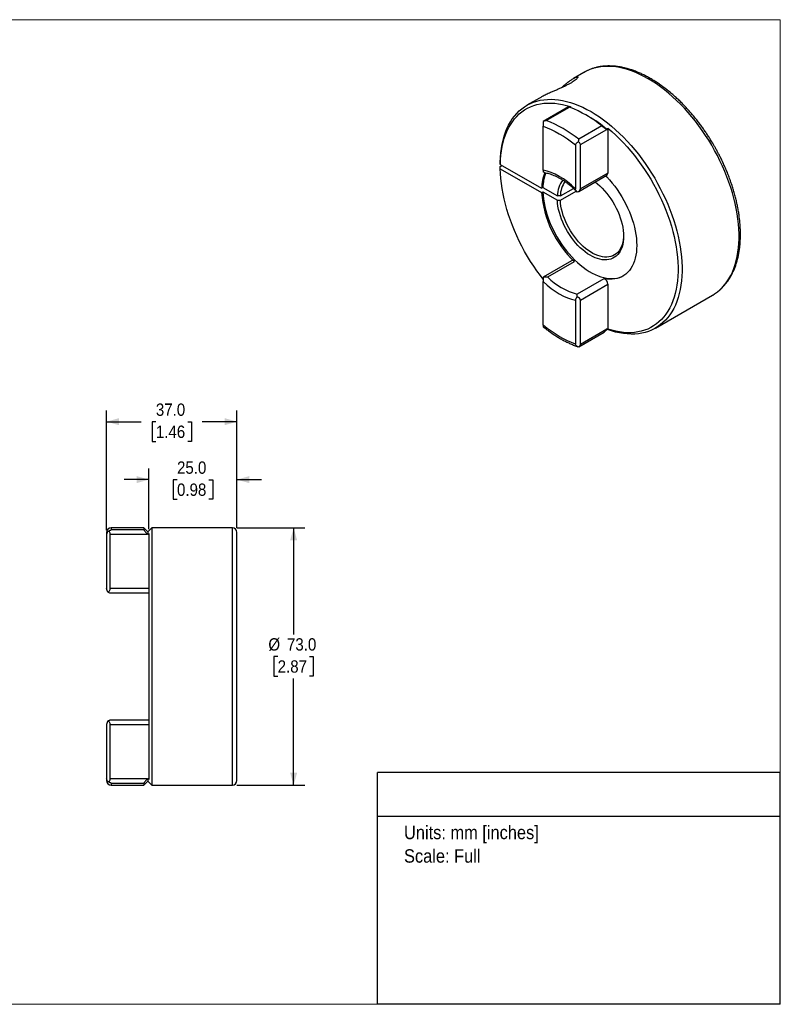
# Model space of a CAD drawing. Header units: millimetres. Extents: x 0 to 432, y 0 to 279.
# Tile 2 of 2: x 216 to 432, y 0 to 279. Entities that reach past the tile are written whole.
import ezdxf
from ezdxf.enums import TextEntityAlignment as Align

# ---------------------------------------------------------------- set-up
doc = ezdxf.new("R2010")
doc.units = ezdxf.units.MM
doc.linetypes.add('SLD-Solid', pattern=[0])
doc.layers.add('SLD-0', color=7, linetype='SLD-Solid', lineweight=25)
doc.layers.add('TEXT', color=140, linetype='SLD-Solid', lineweight=25)
doc.styles.add('SLDTEXTSTYLE0', font='GOTHIC.TTF', dxfattribs={"width": 0.913})
doc.dimstyles.new('SLDDIMSTYLE1', dxfattribs={"dimtxt": 3.5, "dimasz": 3.5, "dimexe": 0, "dimexo": 0.0625, "dimgap": 0.875, "dimtad": 0, "dimtih": 1, "dimtoh": 1, "dimdec": 1, "dimrnd": 1e-09, "dimzin": 4, "dimdsep": 46, "dimtxsty": 'SLDTEXTSTYLE0', "dimsah": 1, "dimcen": 0.09, "dimadec": 0, "dimazin": 1, "dimtfac": 1, "dimtdec": 1, "dimtofl": 0, "dimtmove": 0, "dimatfit": 3, "dimfxl": 0, "dimfrac": 2, "dimtolj": 1, "dimtzin": 12, "dimarcsym": 0})
doc.dimstyles.new('SLDDIMSTYLE2', dxfattribs={"dimtxt": 3.5, "dimasz": 3.5, "dimexe": 0, "dimexo": 0.0625, "dimgap": 0.875, "dimtad": 0, "dimtih": 1, "dimtoh": 1, "dimdec": 1, "dimrnd": 1e-09, "dimzin": 4, "dimdsep": 46, "dimtxsty": 'SLDTEXTSTYLE0', "dimsah": 1, "dimcen": 0.09, "dimadec": 0, "dimazin": 1, "dimtfac": 1, "dimtdec": 1, "dimtmove": 0, "dimatfit": 0, "dimfxl": 0, "dimfrac": 2, "dimtolj": 1, "dimtzin": 12, "dimarcsym": 0})

# ---------------------------------------------------------------- blocks, each defined once
blk = doc.blocks.new('SW_NOTE_0')
at = {"layer": 'TEXT', "color": 0, "insert": (0, 4.87), "char_height": 3.81, "attachment_point": 1, "style": 'SLDTEXTSTYLE0'}
blk.add_mtext('Units: mm [inches]', dxfattribs=at)
blk = doc.blocks.new('SW_NOTE_0_1')
at = {"layer": 'TEXT', "color": 0, "insert": (0, 4.87), "char_height": 3.81, "attachment_point": 1, "style": 'SLDTEXTSTYLE0'}
blk.add_mtext('Scale: Full', dxfattribs=at)
blk = doc.blocks.new('Block1')
at = {"layer": 'TEXT'}
for p, q in [((431.8, 65.76), (317.5, 65.76)), ((317.5, 0), (317.5, 65.76)), ((431.8, 0), (431.8, 65.76)), ((317.5, 53.39), (431.8, 53.39)), ((431.8, 0), (317.5, 0))]:
    blk.add_line(p, q, dxfattribs=at)
at = {"layer": 'TEXT', "color": 140}
for name, p in [('SW_NOTE_0', (324.99, 45.8)), ('SW_NOTE_0_1', (324.99, 39.13))]:
    blk.add_blockref(name, p, dxfattribs=at)
at = {"layer": 'TEXT', "color": 140, "style": 'SLDTEXTSTYLE0', "width": 0.913, "flags": 2}
for tag, height, p in [('AUTOATTR0', 4.23, (353.97, 56.71)), ('AUTOATTR1_0', 4.76, (333.82, 29.88)), ('AUTOATTR1_1', 4.76, (329.8, 23.73)), ('AUTOATTR1_2', 4.76, (341.86, 17.57))]:
    blk.add_attdef(tag, text='', height=height, dxfattribs=at).set_placement(p, align=Align.BOTTOM_LEFT)
blk = doc.blocks.new('Block2')
at = {"color": 7, "linetype": 'SLD-Solid', "lineweight": 18}
for p, q in [((0, 279.4), (431.8, 279.4)), ((0, 279.4), (0, 0)), ((431.8, 279.4), (431.8, 0)), ((0, 0), (431.8, 0))]:
    blk.add_line(p, q, dxfattribs=at)
blk = doc.blocks.new('_D_1')
at = {"layer": 'SLD-0'}
for p, q in [((277.55, 135.2), (296.83, 135.2)), ((293.66, 135.2), (293.66, 104.96)), ((289.13, 98.7), (288.06, 98.7)), ((288.06, 98.7), (288.06, 93.14)), ((298.18, 98.7), (299.25, 98.7)), ((299.25, 98.7), (299.25, 93.14)), ((288.06, 93.14), (289.13, 93.14)), ((293.66, 62.2), (293.66, 92.43)), ((299.25, 93.14), (298.18, 93.14)), ((277.55, 62.2), (296.83, 62.2))]:
    blk.add_line(p, q, dxfattribs=at)
for points in [[(293.66, 135.2), (292.66, 131.7), (294.66, 131.7)], [(293.66, 62.2), (294.66, 65.7), (292.66, 65.7)]]:
    blk.add_solid(points, dxfattribs=at)
at = {"layer": 'SLD-0', "char_height": 3.5, "attachment_point": 1, "style": 'SLDTEXTSTYLE0'}
for s, insert in [('%%c', (286.49, 103.88)), ('73.0', (291.77, 103.88)), ('2.87', (289.13, 97.61))]:
    blk.add_mtext(s, dxfattribs=dict(at, insert=insert))
blk = doc.blocks.new('_D_2')
at = {"layer": 'SLD-0'}
for p, q in [((252.58, 134.87), (252.58, 152.07)), ((277.58, 135.17), (277.58, 152.07)), ((252.58, 148.89), (245.58, 148.89)), ((260.56, 148.87), (259.49, 148.87)), ((259.49, 148.87), (259.49, 143.31)), ((269.61, 148.87), (270.68, 148.87)), ((270.68, 148.87), (270.68, 143.31)), ((277.58, 148.89), (284.58, 148.89)), ((259.49, 143.31), (260.56, 143.31)), ((270.68, 143.31), (269.61, 143.31))]:
    blk.add_line(p, q, dxfattribs=at)
for points in [[(252.58, 148.89), (249.08, 149.89), (249.08, 147.89)], [(277.58, 148.89), (281.08, 147.89), (281.08, 149.89)]]:
    blk.add_solid(points, dxfattribs=at)
at = {"layer": 'SLD-0', "char_height": 3.5, "attachment_point": 1, "style": 'SLDTEXTSTYLE0'}
for s, insert in [('25.0', (260.56, 154.05)), ('0.98', (260.56, 147.78))]:
    blk.add_mtext(s, dxfattribs=dict(at, insert=insert))
blk = doc.blocks.new('_D_3')
at = {"layer": 'SLD-0'}
for p, q in [((240.58, 134.56), (240.58, 168.51)), ((277.58, 135.17), (277.58, 168.51)), ((240.58, 165.33), (250.42, 165.33)), ((254.56, 165.31), (253.49, 165.31)), ((253.49, 165.31), (253.49, 159.75)), ((263.61, 165.31), (264.68, 165.31)), ((264.68, 165.31), (264.68, 159.75)), ((277.58, 165.33), (267.74, 165.33)), ((253.49, 159.75), (254.56, 159.75)), ((264.68, 159.75), (263.61, 159.75))]:
    blk.add_line(p, q, dxfattribs=at)
for points in [[(240.58, 165.33), (244.08, 164.33), (244.08, 166.33)], [(277.58, 165.33), (274.08, 166.33), (274.08, 164.33)]]:
    blk.add_solid(points, dxfattribs=at)
at = {"layer": 'SLD-0', "char_height": 3.5, "attachment_point": 1, "style": 'SLDTEXTSTYLE0'}
for s, insert in [('37.0', (254.56, 170.49)), ('1.46', (254.56, 164.22))]:
    blk.add_mtext(s, dxfattribs=dict(at, insert=insert))

msp = doc.modelspace()

# ---------------------------------------------------------------- linework, layer by layer
for p, q in [((376.05, 264.45), (373.08, 262.73)), ((376.09, 264.47), (376.05, 264.45)), ((363.4, 257.14), (359.86, 255.1)), ((371.65, 254.65), (364.46, 250.5)), ((365.37, 250.78), (371.95, 254.57)), ((372.24, 254.72), (372.11, 254.5)), ((377.33, 251.94), (376.56, 252.39)), ((364.46, 250.5), (364.46, 250.5)), ((364.46, 236.7), (364.46, 249.16)), ((381.16, 249.25), (374.58, 245.46)), ((375.07, 243.97), (382.54, 248.28)), ((382.54, 248.28), (382.63, 248.23)), ((382.63, 248.23), (382.85, 248.6)), ((382.85, 248.6), (382.85, 235.86)), ((373.65, 243.86), (373.65, 231.4)), ((375.07, 231.37), (375.07, 243.97)), ((352.3, 239), (352.3, 238.34)), ((352.3, 238.34), (364.05, 231.56)), ((352.3, 237.77), (352.8, 238.06)), ((352.3, 237.12), (352.3, 237.77)), ((352.3, 237.12), (364.05, 230.34)), ((364.87, 236.03), (364.46, 236.11)), ((374.57, 230.67), (382.6, 235.31)), ((382.85, 235.86), (375.07, 231.37)), ((364.4, 231.77), (364.05, 231.56)), ((364.05, 230.34), (364.4, 230.54)), ((364.4, 231.77), (368.51, 229.4)), ((364.4, 230.54), (368.51, 228.17)), ((369.36, 229.4), (368.51, 229.4)), ((369.36, 229.4), (373.08, 231.54)), ((369.36, 228.17), (373.88, 230.78)), ((368.51, 228.17), (369.36, 228.17)), ((372.49, 211.01), (364.46, 206.38)), ((365.78, 206.39), (373.35, 210.75)), ((364.46, 206.32), (364.46, 206.38)), ((364.46, 192.67), (364.46, 205.13)), ((381.73, 205.91), (374.17, 201.55)), ((375.07, 199.85), (382.85, 204.34)), ((382.85, 204.34), (382.85, 191.6)), ((396.36, 191.88), (412.55, 201.22)), ((412.55, 201.22), (412.62, 201.26)), ((373.65, 199.82), (373.65, 187.36)), ((375.07, 187.25), (375.07, 199.85)), ((374.57, 186.55), (381.76, 190.7)), ((382.54, 191.56), (375.07, 187.25)), ((382.63, 191.73), (382.54, 191.56)), ((382.85, 191.6), (382.63, 191.73)), ((251.18, 135.2), (241.88, 135.2)), ((241.88, 135.2), (241.88, 134.61)), ((251.18, 134.61), (241.88, 134.61)), ((252.28, 134.1), (251.18, 135.2)), ((251.18, 135.2), (251.18, 134.61)), ((253.38, 135.2), (252.28, 134.1)), ((276.28, 135.2), (253.38, 135.2)), ((253.38, 135.2), (253.38, 62.2)), ((276.28, 62.2), (276.28, 135.2)), ((240.58, 133.29), (240.58, 118.03)), ((241.58, 133.43), (252.15, 133.43)), ((241.58, 117.99), (241.58, 133.43)), ((252.15, 133.43), (252.28, 133.29)), ((252.28, 134.1), (252.28, 133.29)), ((252.28, 133.29), (252.58, 133.6)), ((252.58, 133.6), (252.58, 63.79)), ((252.58, 117.99), (241.58, 117.99)), ((241.49, 116.79), (252.58, 116.79)), ((240.58, 79.36), (240.58, 64.1)), ((252.58, 80.6), (241.49, 80.6)), ((241.58, 79.4), (252.58, 79.4)), ((241.58, 63.96), (241.58, 79.4)), ((252.15, 63.96), (241.58, 63.96)), ((241.88, 62.78), (251.18, 62.78)), ((241.88, 62.78), (241.88, 62.2)), ((241.88, 62.2), (251.18, 62.2)), ((251.18, 62.2), (252.28, 63.3)), ((251.18, 62.78), (251.18, 62.2)), ((252.28, 64.1), (252.15, 63.96)), ((252.58, 63.79), (252.28, 64.1)), ((252.28, 64.1), (252.28, 63.3)), ((252.28, 63.3), (253.38, 62.2)), ((253.38, 62.2), (276.28, 62.2))]:
    msp.add_line(p, q)
at = {"flags": 128}
for points in [[(412.62, 201.26), (413.15, 201.6), (413.94, 202.16), (414.68, 202.78), (415.38, 203.47), (416.04, 204.22), (416.65, 205.02), (417.21, 205.89), (417.73, 206.81), (418.2, 207.78), (418.62, 208.81), (418.99, 209.89), (419.3, 211.01), (419.57, 212.18), (419.78, 213.39), (419.94, 214.64), (420.05, 215.93), (420.1, 217.26), (420.1, 218.62), (420.05, 220.01), (419.94, 221.42), (419.78, 222.86), (419.57, 224.32), (419.3, 225.79), (418.99, 227.28), (418.62, 228.78), (418.2, 230.29), (417.73, 231.81), (417.21, 233.33), (416.65, 234.85), (416.04, 236.36), (415.38, 237.86), (414.68, 239.36), (413.94, 240.84), (413.15, 242.31), (412.33, 243.75), (411.47, 245.17), (410.58, 246.57), (409.65, 247.94), (408.69, 249.28), (407.69, 250.58), (406.68, 251.84), (405.63, 253.07), (404.56, 254.26), (403.47, 255.4), (402.37, 256.49), (401.24, 257.53), (400.1, 258.53), (398.95, 259.47), (397.79, 260.35), (396.62, 261.18), (395.45, 261.95), (394.27, 262.66), (393.1, 263.3), (391.92, 263.88), (390.76, 264.4), (389.59, 264.86), (388.44, 265.24), (387.3, 265.56), (386.18, 265.81), (385.07, 266), (383.98, 266.11), (382.92, 266.15), (381.87, 266.13), (380.86, 266.04), (379.87, 265.87), (378.91, 265.64), (377.98, 265.35), (377.09, 264.98), (376.23, 264.55), (376.09, 264.47)], [(352.3, 239), (352.35, 240.32), (352.46, 241.61), (352.62, 242.87), (352.83, 244.08), (353.09, 245.26), (353.41, 246.38), (353.77, 247.46), (354.19, 248.49), (354.65, 249.47), (355.17, 250.39), (355.73, 251.26), (356.34, 252.07), (357, 252.82), (357.69, 253.51), (358.43, 254.14), (359.22, 254.7), (360.04, 255.2), (360.89, 255.63), (361.79, 256), (362.72, 256.3), (363.67, 256.53), (364.66, 256.69), (365.68, 256.78), (366.73, 256.81), (367.79, 256.76), (368.88, 256.65), (369.99, 256.46), (371.11, 256.21), (372.25, 255.89), (373.4, 255.51), (374.56, 255.05), (375.73, 254.54), (376.9, 253.95), (378.08, 253.31), (379.25, 252.6), (380.43, 251.83), (381.6, 251), (382.76, 250.12), (383.91, 249.18), (385.05, 248.19), (386.17, 247.14), (387.28, 246.05), (388.37, 244.91), (389.44, 243.72), (390.48, 242.5), (391.5, 241.23), (392.49, 239.93), (393.45, 238.59), (394.38, 237.22), (395.28, 235.83), (396.14, 234.4), (396.96, 232.96), (397.74, 231.49), (398.49, 230.01), (399.19, 228.52), (399.84, 227.01), (400.45, 225.5), (401.02, 223.98), (401.54, 222.46), (402.01, 220.95), (402.42, 219.44), (402.79, 217.93), (403.11, 216.44), (403.38, 214.97), (403.59, 213.51), (403.75, 212.07), (403.86, 210.66), (403.91, 209.27), (403.91, 207.91), (403.86, 206.59), (403.75, 205.3), (403.59, 204.04), (403.38, 202.83), (403.11, 201.66), (402.79, 200.54), (402.42, 199.46), (402.01, 198.43), (401.54, 197.46), (401.02, 196.54), (400.45, 195.67), (399.84, 194.87), (399.19, 194.12), (398.49, 193.43), (397.74, 192.81), (396.96, 192.25), (396.14, 191.75), (395.28, 191.32), (394.38, 190.96), (393.45, 190.66), (392.49, 190.44), (391.5, 190.28), (390.48, 190.19), (389.44, 190.17), (388.37, 190.22), (387.28, 190.33), (386.17, 190.52), (385.05, 190.77), (383.91, 191.1), (382.76, 191.49), (382.55, 191.56)], [(352.3, 238.34), (352.36, 239.66), (352.46, 240.94), (352.62, 242.18), (352.83, 243.38), (353.09, 244.53), (353.41, 245.65), (353.78, 246.71), (354.2, 247.72), (354.66, 248.69), (355.18, 249.59), (355.74, 250.45), (356.35, 251.24), (357.01, 251.97), (357.71, 252.64), (358.45, 253.25), (359.23, 253.8), (360.05, 254.28), (360.91, 254.69), (361.81, 255.04), (362.73, 255.32), (363.69, 255.53), (364.68, 255.67), (365.69, 255.74), (366.74, 255.74), (367.8, 255.68), (368.88, 255.54), (369.99, 255.34), (371.11, 255.06), (372.24, 254.72)], [(382.85, 248.6), (383.98, 247.63), (385.09, 246.62), (386.2, 245.55), (387.28, 244.43), (388.34, 243.28), (389.38, 242.07), (390.39, 240.83), (391.38, 239.55), (392.34, 238.24), (393.27, 236.89), (394.16, 235.51), (395.02, 234.11), (395.84, 232.69), (396.62, 231.24), (397.36, 229.78), (398.06, 228.3), (398.71, 226.81), (399.32, 225.32), (399.89, 223.82), (400.41, 222.32), (400.87, 220.82), (401.29, 219.32), (401.66, 217.84), (401.98, 216.36), (402.25, 214.9), (402.46, 213.46), (402.62, 212.03), (402.73, 210.64), (402.78, 209.26), (402.78, 207.92), (402.73, 206.61), (402.62, 205.33), (402.46, 204.1), (402.25, 202.9), (401.98, 201.74), (401.66, 200.64), (401.29, 199.58), (400.87, 198.56), (400.41, 197.61), (399.89, 196.7), (399.32, 195.85), (398.71, 195.06), (398.06, 194.33), (397.36, 193.66), (396.62, 193.06), (395.84, 192.51), (395.02, 192.03), (394.16, 191.62), (393.27, 191.28), (392.34, 191), (391.38, 190.79), (390.39, 190.65), (389.38, 190.58), (388.34, 190.58), (387.28, 190.64), (386.2, 190.78), (385.09, 190.99), (383.98, 191.26), (382.85, 191.6)], [(364.45, 205.8), (363.69, 206.79), (362.73, 208.1), (361.81, 209.45), (360.91, 210.83), (360.05, 212.24), (359.23, 213.66), (358.45, 215.11), (357.71, 216.58), (357.01, 218.06), (356.35, 219.55), (355.74, 221.04), (355.18, 222.55), (354.66, 224.05), (354.2, 225.55), (353.78, 227.05), (353.41, 228.54), (353.09, 230.01), (352.83, 231.48), (352.62, 232.92), (352.46, 234.34), (352.36, 235.74), (352.3, 237.12)], [(382.22, 235.09), (382.53, 234.77), (383.31, 233.94), (384.06, 233.05), (384.79, 232.13), (385.49, 231.18), (386.16, 230.19), (386.8, 229.18), (387.4, 228.14), (387.96, 227.08), (388.47, 226.01), (388.95, 224.92), (389.38, 223.83), (389.77, 222.74), (390.1, 221.65), (390.39, 220.56), (390.62, 219.48), (390.81, 218.42), (390.94, 217.38), (391.02, 216.36), (391.05, 215.36), (391.02, 214.4), (390.94, 213.47), (390.81, 212.58), (390.62, 211.73), (390.39, 210.93), (390.1, 210.17), (389.77, 209.47), (389.38, 208.82), (388.95, 208.23), (388.47, 207.69), (387.96, 207.22), (387.4, 206.81), (386.8, 206.46), (386.16, 206.18), (385.49, 205.96), (384.79, 205.82), (384.06, 205.74), (383.31, 205.73), (382.53, 205.79), (381.73, 205.91)], [(379.22, 233.35), (379.22, 233.35), (379.91, 232.81), (380.6, 232.21), (381.27, 231.55), (381.92, 230.86), (382.55, 230.12), (383.15, 229.34), (383.72, 228.53), (384.26, 227.69), (384.76, 226.82), (385.22, 225.94), (385.65, 225.04), (386.03, 224.13), (386.36, 223.22), (386.64, 222.31), (386.88, 221.4), (387.06, 220.5), (387.19, 219.62), (387.27, 218.77), (387.3, 217.94), (387.27, 217.13), (387.19, 216.37), (387.06, 215.64), (386.88, 214.96), (386.64, 214.32), (386.36, 213.74), (386.03, 213.21), (385.65, 212.74), (385.22, 212.33), (384.76, 211.98), (384.26, 211.69), (383.72, 211.48), (383.15, 211.32), (382.55, 211.24), (381.92, 211.23), (381.27, 211.28), (380.6, 211.4), (379.91, 211.59), (379.22, 211.85), (378.51, 212.17), (377.81, 212.56), (377.1, 213), (376.4, 213.51), (375.7, 214.07), (375.02, 214.68), (374.36, 215.34), (373.71, 216.05), (373.09, 216.8), (372.5, 217.59), (371.93, 218.41), (371.4, 219.25), (370.91, 220.13), (370.46, 221.01), (370.05, 221.92), (369.68, 222.83), (369.36, 223.74), (369.09, 224.65), (368.86, 225.56), (368.69, 226.45), (368.57, 227.32), (368.51, 228.17), (368.51, 228.17)], [(364.4, 230.54), (364.46, 229.53), (364.57, 228.5), (364.74, 227.45), (364.95, 226.38), (365.22, 225.29), (365.54, 224.21), (365.9, 223.11), (366.32, 222.02), (366.77, 220.94), (367.28, 219.86), (367.82, 218.8), (368.4, 217.75), (369.02, 216.73), (369.68, 215.73), (370.37, 214.76), (371.08, 213.83), (371.83, 212.94), (372.59, 212.08), (373.38, 211.27), (374.19, 210.51), (375.01, 209.8), (375.84, 209.14), (376.68, 208.53), (377.53, 207.99), (378.37, 207.5), (379.22, 207.08), (380.06, 206.72), (380.89, 206.43), (381.71, 206.2), (382.51, 206.04), (383.3, 205.95), (384.06, 205.93), (384.8, 205.97), (385.51, 206.09), (386.2, 206.27), (386.85, 206.52), (387.27, 206.72)], [(387.3, 218.18), (387.27, 217.64), (387.19, 216.89), (387.06, 216.19), (386.88, 215.52), (386.64, 214.91), (386.36, 214.34), (386.02, 213.83), (385.65, 213.38), (385.23, 212.99), (384.76, 212.67), (384.26, 212.4), (383.73, 212.21), (383.16, 212.08), (382.56, 212.02), (381.94, 212.03), (381.3, 212.11), (380.63, 212.25), (379.96, 212.47), (379.28, 212.75), (378.59, 213.09), (377.89, 213.5), (377.2, 213.96), (376.52, 214.49), (375.85, 215.07), (375.19, 215.69), (374.55, 216.37), (373.94, 217.09), (373.35, 217.85), (372.79, 218.64), (372.26, 219.46), (371.77, 220.3), (371.31, 221.17), (370.9, 222.05), (370.53, 222.94), (370.21, 223.83), (369.94, 224.72), (369.72, 225.61), (369.54, 226.48), (369.42, 227.34), (369.36, 228.17)]]:
    msp.add_lwpolyline(points, dxfattribs=at)
for centre, radius, start, end in [((359.63, 222.59), 34.27, 51.0746, 68.9308), ((357.86, 218.53), 38.68, 50.1658, 59.7646), ((353.05, 218.8), 34.27, 51.0746, 68.9308), ((376.81, 231.35), 12.76, 158.5808, 179.0465), ((377.65, 231.47), 13.25, 160.2512, 178.7313), ((382.26, 235.79), 0.585, 304.6101, 6.7021), ((375.77, 229.4), 7.26, 141.8674, 180.0502), ((376.37, 229.37), 7.01, 144.2082, 179.7741), ((394.06, 232.59), 30.1, 184.2965, 226.5249), ((372.74, 210.28), 0.777, 37.8074, 108.6936), ((378.53, 218.79), 17.79, 224.214, 255.7914), ((381.14, 204.31), 1.71, 0.9552, 69.542), ((241.88, 133.9), 1.3, 90, 180), ((240.38, 133.43), 1.2, 0, 46.5883), ((276.28, 133.9), 1.3, 0, 90), ((240.38, 117.99), 1.2, 298.336, 0), ((240.38, 79.4), 1.2, 0, 61.664), ((241.88, 63.5), 1.3, 180, 270), ((240.38, 63.96), 1.2, 313.4117, 360), ((276.28, 63.5), 1.3, 270, 0)]:
    msp.add_arc(centre, radius, start, end)
for centre, start_param, end_param in [((373.37, 243.97), 0, 0.81312), ((373.37, 231.37), 5.206946, 6.283185), ((373.37, 199.85), 0, 1.07624), ((373.37, 187.25), 5.470066, 6.283185)]:
    msp.add_ellipse(centre, major_axis=(1.7, 0), ratio=0.577382, start_param=start_param, end_param=end_param)
for points, knots in [([(413.03, 243.65), (412.75, 244.11), (412.37, 244.77), (411.78, 245.72), (411.26, 246.53), (410.63, 247.47), (409.96, 248.45), (409.23, 249.46), (408.46, 250.47), (407.65, 251.5), (406.81, 252.51), (405.94, 253.51), (405.05, 254.49), (404.13, 255.46), (403.19, 256.39), (402.23, 257.3), (401.25, 258.17), (400.26, 259.01), (399.26, 259.81), (398.24, 260.57), (397.21, 261.29), (396.18, 261.97), (395.14, 262.6), (394.1, 263.19), (393.05, 263.73), (392.01, 264.22), (390.96, 264.66), (389.92, 265.05), (388.88, 265.39), (387.85, 265.67), (386.83, 265.9), (385.81, 266.08), (384.8, 266.2), (383.81, 266.27), (382.83, 266.27), (381.87, 266.23), (380.92, 266.12), (379.99, 265.96), (379.08, 265.73), (378.2, 265.45), (377.33, 265.1), (376.63, 264.78), (376.23, 264.54), (376.1, 264.46)], [0, 0, 0, 0, 0.028728, 0.040241, 0.059366, 0.079199, 0.100455, 0.122621, 0.145492, 0.168902, 0.192736, 0.216906, 0.241347, 0.266011, 0.290858, 0.315859, 0.340988, 0.366227, 0.39156, 0.416974, 0.442458, 0.468004, 0.493605, 0.519255, 0.544949, 0.570682, 0.59645, 0.62225, 0.648077, 0.673931, 0.699808, 0.725706, 0.751626, 0.777566, 0.80353, 0.829522, 0.85555, 0.881627, 0.90777, 0.934001, 0.960346, 0.986837, 1, 1, 1, 1]), ([(369.69, 260.09), (369.74, 260.13), (370.08, 260.46), (370.7, 261), (371.54, 261.68), (372.35, 262.28), (372.98, 262.68), (373.44, 262.93), (373.8, 263.09), (374.14, 263.2), (374.34, 263.17), (374.36, 263.02), (374.21, 262.78), (373.86, 262.45), (373.35, 262.06), (372.69, 261.63), (371.96, 261.21), (371.15, 260.78), (370.29, 260.36), (369.39, 259.95), (368.45, 259.53), (367.5, 259.11), (366.43, 258.64), (365.31, 258.13), (364.24, 257.61), (363.67, 257.29), (363.41, 257.14)], [0, 0, 0, 0, 0.0089846, 0.0617297, 0.1161878, 0.1706276, 0.231138, 0.2620251, 0.2929071, 0.3425918, 0.3934932, 0.4345844, 0.4767842, 0.5179268, 0.5606261, 0.5966297, 0.6338311, 0.6675429, 0.7022079, 0.7364791, 0.771601, 0.8088463, 0.8469105, 0.8998913, 0.9543971, 1, 1, 1, 1]), ([(371.65, 254.64), (371.66, 254.65), (371.69, 254.66), (371.8, 254.62), (371.91, 254.59), (371.95, 254.57)], [0, 0, 0, 0, 0.37239, 0.783038, 1, 1, 1, 1]), ([(365.37, 250.78), (365.32, 250.77), (365.23, 250.76), (365.1, 250.73), (364.99, 250.71), (364.84, 250.67), (364.67, 250.6), (364.53, 250.53), (364.46, 250.5)], [0, 0, 0, 0, 0.157265, 0.29322, 0.407862, 0.501197, 0.767607, 1, 1, 1, 1]), ([(364.46, 250.5), (364.46, 250.4), (364.46, 250.3), (364.46, 250.08), (364.46, 249.97), (364.46, 249.73), (364.46, 249.61), (364.46, 249.38), (364.46, 249.26), (364.46, 249.16)], [0, 0, 0, 0, 0.25, 0.25, 0.5, 0.5, 0.75, 0.75, 1, 1, 1, 1]), ([(381.16, 249.25), (381.22, 249.21), (381.28, 249.16), (381.41, 249.06), (381.47, 249.01), (381.61, 248.92), (381.67, 248.87), (381.8, 248.77), (381.86, 248.73), (382.05, 248.6), (382.16, 248.53), (382.36, 248.39), (382.46, 248.33), (382.54, 248.28)], [0, 0, 0, 0, 0.125, 0.125, 0.25, 0.25, 0.375, 0.375, 0.5, 0.5, 0.75, 0.75, 1, 1, 1, 1]), ([(374.54, 244.68), (374.42, 244.65), (374.31, 244.62), (374.1, 244.52), (374, 244.46), (373.84, 244.32), (373.77, 244.23), (373.68, 244.05), (373.65, 243.96), (373.65, 243.86)], [0, 0, 0, 0, 0.25, 0.25, 0.5, 0.5, 0.75, 0.75, 1, 1, 1, 1]), ([(374.54, 244.68), (374.54, 244.71), (374.54, 244.78), (374.55, 244.89), (374.56, 244.99), (374.57, 245.12), (374.58, 245.28), (374.58, 245.39), (374.58, 245.46)], [0, 0, 0, 0, 0.11199, 0.232465, 0.361461, 0.499008, 0.706891, 1, 1, 1, 1]), ([(412.62, 201.27), (412.72, 201.33), (413.09, 201.54), (413.7, 201.96), (414.46, 202.55), (415.18, 203.2), (415.86, 203.92), (416.51, 204.7), (417.12, 205.54), (417.66, 206.41), (418.15, 207.31), (418.57, 208.21), (418.96, 209.16), (419.3, 210.14), (419.6, 211.17), (419.86, 212.23), (420.08, 213.32), (420.25, 214.45), (420.37, 215.6), (420.46, 216.78), (420.49, 217.99), (420.49, 219.22), (420.44, 220.47), (420.35, 221.74), (420.21, 223.03), (420.04, 224.33), (419.82, 225.65), (419.56, 226.97), (419.25, 228.31), (418.91, 229.65), (418.53, 230.99), (418.11, 232.33), (417.66, 233.67), (417.16, 235), (416.64, 236.32), (416.09, 237.62), (415.52, 238.87), (414.96, 240.05), (414.45, 241.06), (413.97, 241.95), (413.52, 242.79), (413.19, 243.36), (413.03, 243.65)], [0, 0, 0, 0, 0.0097, 0.0366088, 0.0637568, 0.0911742, 0.1188862, 0.1469103, 0.1752549, 0.2039183, 0.2298147, 0.2557857, 0.2818198, 0.3079065, 0.3340351, 0.3601951, 0.3863772, 0.4125731, 0.4387754, 0.4649783, 0.4911761, 0.517364, 0.5435389, 0.5696982, 0.5958395, 0.6219602, 0.6480578, 0.6741289, 0.7001696, 0.726174, 0.7521341, 0.7780376, 0.8038654, 0.8295863, 0.8551446, 0.8804332, 0.9052147, 0.9288422, 0.9496448, 0.9651388, 0.9826551, 1, 1, 1, 1]), ([(364.46, 236.7), (364.46, 236.62), (364.46, 236.54), (364.46, 236.41), (364.46, 236.36), (364.46, 236.21), (364.46, 236.15), (364.46, 236.11)], [0, 0, 0, 0, 0.25, 0.25, 0.5, 0.5, 1, 1, 1, 1]), ([(364.86, 236), (365.06, 235.97), (365.47, 235.9), (366.13, 235.73), (366.82, 235.5), (367.53, 235.23), (368.25, 234.9), (368.97, 234.53), (369.7, 234.11), (370.43, 233.64), (371.17, 233.12), (371.89, 232.57), (372.62, 231.97), (373.33, 231.32), (373.81, 230.87), (374.04, 230.62), (374.05, 230.62)], [0, 0, 0, 0, 0.0685377, 0.1463364, 0.2239243, 0.3013908, 0.3787997, 0.4561826, 0.5335664, 0.6109675, 0.6883887, 0.7658213, 0.8432447, 0.9206243, 0.9979059, 1, 1, 1, 1]), ([(374.18, 230.5), (374.03, 230.63), (373.91, 230.76), (373.72, 231.06), (373.65, 231.23), (373.65, 231.4)], [0, 0, 0, 0, 0.5, 0.5, 1, 1, 1, 1]), ([(364.46, 206.32), (364.5, 206.33), (364.57, 206.35), (364.69, 206.38), (364.83, 206.4), (364.97, 206.41), (365.16, 206.42), (365.43, 206.43), (365.65, 206.4), (365.78, 206.39)], [0, 0, 0, 0, 0.087426, 0.181107, 0.281143, 0.387617, 0.500595, 0.707059, 1, 1, 1, 1]), ([(364.46, 206.32), (364.46, 206.12), (364.46, 205.91), (364.46, 205.5), (364.46, 205.3), (364.46, 205.13)], [0, 0, 0, 0, 0.5, 0.5, 1, 1, 1, 1]), ([(374.18, 200.71), (374.17, 200.75), (374.17, 200.81), (374.16, 200.91), (374.15, 201.01), (374.15, 201.11), (374.15, 201.24), (374.15, 201.39), (374.16, 201.49), (374.17, 201.55)], [0, 0, 0, 0, 0.0878022, 0.1816804, 0.2817246, 0.3880083, 0.5005952, 0.7072409, 1, 1, 1, 1]), ([(374.18, 200.71), (374.03, 200.59), (373.91, 200.46), (373.72, 200.16), (373.65, 199.99), (373.65, 199.82)], [0, 0, 0, 0, 0.5, 0.5, 1, 1, 1, 1]), ([(364.46, 192.67), (364.46, 192.59), (364.46, 192.43), (364.46, 192.29), (364.46, 192.28), (364.46, 192.27)], [0, 0, 0, 0, 0.337302, 0.674447, 1, 1, 1, 1]), ([(364.46, 192.27), (364.65, 192.12), (365.17, 191.7), (366.04, 191.06), (367.06, 190.34), (368.09, 189.66), (369.13, 189.03), (370.18, 188.44), (371.22, 187.9), (372.27, 187.41), (373.31, 186.97), (374.01, 186.7), (374.36, 186.59), (374.36, 186.59)], [0, 0, 0, 0, 0.0574175, 0.1611653, 0.265201, 0.3694892, 0.4740008, 0.5787117, 0.6836017, 0.7886531, 0.8938465, 0.9991681, 1, 1, 1, 1]), ([(382.54, 191.56), (382.43, 191.39), (382.23, 191.09), (381.94, 190.8), (381.78, 190.72), (381.75, 190.71)], [0, 0, 0, 0, 0.50253, 0.918952, 1, 1, 1, 1]), ([(374.54, 186.54), (374.42, 186.56), (374.31, 186.6), (374.1, 186.7), (374, 186.76), (373.84, 186.9), (373.77, 186.98), (373.68, 187.16), (373.65, 187.26), (373.65, 187.36)], [0, 0, 0, 0, 0.25, 0.25, 0.5, 0.5, 0.75, 0.75, 1, 1, 1, 1]), ([(241.21, 134.3), (241.13, 134.27), (241.05, 134.22), (240.9, 134.1), (240.83, 134.03), (240.71, 133.85), (240.67, 133.75), (240.6, 133.53), (240.58, 133.41), (240.58, 133.29)], [0, 0, 0, 0, 0.25, 0.25, 0.5, 0.5, 0.75, 0.75, 1, 1, 1, 1]), ([(241.21, 134.3), (241.23, 134.32), (241.28, 134.36), (241.36, 134.41), (241.45, 134.46), (241.55, 134.51), (241.7, 134.57), (241.82, 134.59), (241.88, 134.61)], [0, 0, 0, 0, 0.11199, 0.232465, 0.361461, 0.499008, 0.706891, 1, 1, 1, 1]), ([(251.18, 134.61), (251.18, 134.59), (251.19, 134.57), (251.22, 134.51), (251.25, 134.47), (251.31, 134.39), (251.34, 134.34), (251.42, 134.24), (251.46, 134.19), (251.6, 134.02), (251.7, 133.9), (251.92, 133.67), (252.03, 133.55), (252.15, 133.43)], [0, 0, 0, 0, 0.125, 0.125, 0.25, 0.25, 0.375, 0.375, 0.5, 0.5, 0.75, 0.75, 1, 1, 1, 1]), ([(240.58, 133.87), (240.58, 133.88), (240.58, 133.89), (240.58, 133.71), (240.58, 133.43), (240.58, 133.29)], [0, 0, 0, 0, 0.20029, 0.599882, 1, 1, 1, 1]), ([(277.58, 98.7), (277.58, 99.41), (277.58, 100.83), (277.58, 102.96), (277.58, 105.11), (277.58, 107.28), (277.58, 109.45), (277.58, 111.61), (277.58, 113.75), (277.58, 115.84), (277.58, 117.87), (277.58, 119.83), (277.58, 121.71), (277.58, 123.47), (277.58, 125.12), (277.58, 126.65), (277.58, 127.92), (277.58, 128.98), (277.58, 129.84), (277.58, 130.62), (277.58, 131.45), (277.58, 132.27), (277.58, 132.99), (277.58, 133.5), (277.58, 133.8), (277.58, 133.91), (277.58, 133.89), (277.58, 133.89)], [0, 0, 0, 0, 0.038628, 0.077187, 0.115819, 0.156735, 0.197572, 0.238497, 0.281097, 0.323606, 0.366215, 0.409711, 0.453108, 0.496612, 0.540108, 0.583506, 0.62701, 0.658979, 0.690869, 0.722763, 0.754739, 0.80382, 0.852834, 0.900597, 0.946874, 0.993218, 1, 1, 1, 1]), ([(240.95, 116.94), (240.85, 117.09), (240.76, 117.25), (240.63, 117.62), (240.58, 117.82), (240.58, 118.03)], [0, 0, 0, 0, 0.5, 0.5, 1, 1, 1, 1]), ([(240.95, 116.94), (241.09, 116.86), (241.26, 116.77), (241.46, 116.8), (241.49, 116.81)], [0, 0, 0, 0, 0.843864, 1, 1, 1, 1]), ([(277.58, 63.51), (277.58, 63.5), (277.58, 63.48), (277.58, 63.57), (277.58, 63.78), (277.58, 64.13), (277.58, 64.63), (277.58, 65.27), (277.58, 66.06), (277.58, 67.01), (277.58, 68.11), (277.58, 69.35), (277.58, 70.74), (277.58, 72.27), (277.58, 73.92), (277.58, 75.68), (277.58, 77.56), (277.58, 79.36), (277.58, 81.04), (277.58, 82.59), (277.58, 84.18), (277.58, 86.1), (277.58, 88.36), (277.58, 90.97), (277.58, 93.56), (277.58, 96.13), (277.58, 97.84), (277.58, 98.7)], [0, 0, 0, 0, 0.006781, 0.045406, 0.083965, 0.1226, 0.163516, 0.204352, 0.245277, 0.287878, 0.330387, 0.372996, 0.416492, 0.45989, 0.503394, 0.546889, 0.590287, 0.633791, 0.66576, 0.697651, 0.729544, 0.76152, 0.810601, 0.859615, 0.90738, 0.953658, 1, 1, 1, 1]), ([(240.95, 80.45), (240.85, 80.3), (240.76, 80.14), (240.63, 79.77), (240.58, 79.57), (240.58, 79.36)], [0, 0, 0, 0, 0.5, 0.5, 1, 1, 1, 1]), ([(240.95, 80.45), (241.09, 80.53), (241.26, 80.62), (241.46, 80.59), (241.49, 80.58)], [0, 0, 0, 0, 0.843864, 1, 1, 1, 1]), ([(241.21, 63.09), (241.13, 63.12), (241.05, 63.17), (240.9, 63.29), (240.83, 63.36), (240.71, 63.54), (240.67, 63.64), (240.6, 63.86), (240.58, 63.98), (240.58, 64.1)], [0, 0, 0, 0, 0.25, 0.25, 0.5, 0.5, 0.75, 0.75, 1, 1, 1, 1]), ([(240.58, 64.1), (240.58, 63.96), (240.58, 63.68), (240.58, 63.5), (240.58, 63.52), (240.58, 63.52)], [0, 0, 0, 0, 0.4001586, 0.7997363, 1, 1, 1, 1]), ([(241.88, 62.78), (241.85, 62.79), (241.78, 62.8), (241.69, 62.83), (241.61, 62.86), (241.5, 62.91), (241.37, 62.97), (241.26, 63.05), (241.21, 63.09)], [0, 0, 0, 0, 0.157265, 0.29322, 0.407863, 0.501197, 0.767607, 1, 1, 1, 1]), ([(252.15, 63.96), (252.03, 63.84), (251.92, 63.73), (251.7, 63.49), (251.6, 63.37), (251.42, 63.15), (251.34, 63.05), (251.22, 62.88), (251.18, 62.81), (251.18, 62.78)], [0, 0, 0, 0, 0.25, 0.25, 0.5, 0.5, 0.75, 0.75, 1, 1, 1, 1])]:
    msp.add_open_spline(points, degree=3, knots=knots)
for points in [[(364.46, 249.16), (367.5, 248.07), (370.62, 246.27), (373.65, 243.86)], [(373.65, 231.4), (370.67, 234.28), (367.44, 236.14), (364.46, 236.7)], [(364.46, 205.13), (367.44, 202.25), (370.67, 200.38), (373.65, 199.82)], [(373.65, 187.36), (370.62, 188.46), (367.5, 190.25), (364.46, 192.67)]]:
    msp.add_open_spline(points, degree=3)

# ---------------------------------------------------------------- block references
at = {"color": 7, "linetype": 'Continuous'}
for name in ['Block2', 'Block1']:
    msp.add_blockref(name, (0, 0), dxfattribs=at)

# ---------------------------------------------------------------- dimensions: what is measured, and where the dimension line sits
at = {"layer": 'SLD-0'}
for base, p2, dimstyle, picture, middle in [((240.58, 165.33), (240.58, 133.29), 'SLDDIMSTYLE1', '_D_3', (259.08, 165.33)), ((252.58, 148.89), (252.58, 133.6), 'SLDDIMSTYLE2', '_D_2', (265.08, 148.89))]:
    dim = msp.add_linear_dim(base=base, p1=(277.58, 133.9), p2=p2, dimstyle=dimstyle, dxfattribs=at)
    dim.commit()
    dim.dimension.update_dxf_attribs({"geometry": picture, "text_midpoint": middle, "dimtype": 160})
dim = msp.add_linear_dim(base=(293.66, 135.2), p1=(276.28, 62.2), p2=(276.28, 135.2), angle=90, text='%%c<>', dimstyle='SLDDIMSTYLE1', dxfattribs=at)
dim.commit()
dim.dimension.update_dxf_attribs({"geometry": '_D_1', "text_midpoint": (293.66, 98.7), "dimtype": 160})

doc.saveas('drawing.dxf')
